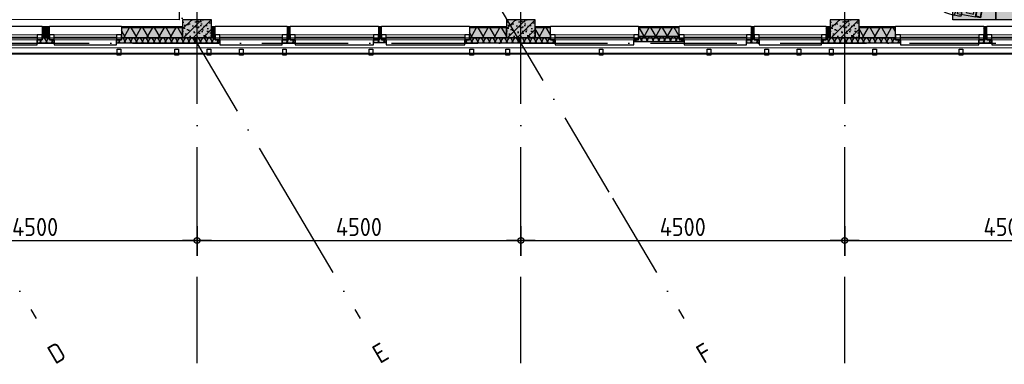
# Model space of a CAD drawing. Header units: millimetres. Extents: x 20872 to 297961, y -293704 to 213007.
# Tile 133 of 242: x 86219 to 99901, y -30381 to -25595. Entities that reach past the tile are written whole.
import ezdxf
from ezdxf.enums import TextEntityAlignment as Align
from ezdxf.xclip import XClip

# ---------------------------------------------------------------- set-up
doc = ezdxf.new("R2010")
doc.units = ezdxf.units.MM
doc.header["$LTSCALE"] = 100
doc.header["$XCLIPFRAME"] = 2
doc.linetypes.add('ACAD_ISO10W100', pattern=[18, 12, -3, 0, -3])
doc.layers.get('Defpoints').update_dxf_attribs({"color": 181})
for name, color, linetype in [('A--L$7--_stramien', 1, 'Continuous'), ('A--L20--_bovenbouw', 3, 'Continuous'), ('A--L30--_afbouw', 7, 'Continuous'), ('A--L82--leerlingensets-02', 9, 'Continuous'), ('A--T$1A-afwerking', 8, 'Continuous'), ('A--T$7--_stramien', 7, 'Continuous'), ('BURO_lijnen_0.25', 2, 'Continuous'), ('plattegrondkleuren', 7, 'Continuous'), ('XREFS', 9, 'Continuous')]:
    doc.layers.add(name, color=color, linetype=linetype)
doc.styles.add('BRON standaard', font='isocp.shx')
doc.styles.add('BURO maatvoering', font='isocp.shx')
doc.styles.add('JINX maatvoering', font='isocp.shx')
doc.dimstyles.new('JINX maatvoering 1-100', dxfattribs={"dimscale": 100, "dimtxt": 2.5, "dimasz": 1, "dimexe": 125, "dimexo": 0, "dimtad": 1, "dimdec": 0, "dimzin": 12, "dimdsep": 46, "dimtxsty": 'JINX maatvoering', "dimblk": 'BURO_maatvoeringssymbool_01', "dimcen": 2, "dimse1": 1, "dimse2": 1, "dimclrd": 1, "dimclrt": 7, "dimadec": 0, "dimazin": 0, "dimtfac": 1, "dimtdec": 0, "dimtix": 1, "dimtofl": 0, "dimtmove": 0, "dimatfit": 3, "dimldrblk": 'DOT', "dimfxl": 1, "dimtolj": 1, "dimtzin": 0, "dimarcsym": 0})

# ---------------------------------------------------------------- blocks, each defined once
blk = doc.blocks.new('Glasgevel alleen 1e en 2e')
at = {"color": 1}
for points in [[(165114, 97000), (165114, -155), (70596, -155), (34441, 60906)], [(165104, 97000), (165104, -145), (70602, -145), (34450, 60911)]]:
    blk.add_lwpolyline(points, dxfattribs=at)
for points in [[(87625, -170), (87575, -170), (87575, -86), (87625, -86)], [(88425, -170), (88375, -170), (88375, -86), (88425, -86)], [(88875, -170), (88825, -170), (88825, -86), (88875, -86)], [(89325, -170), (89275, -170), (89275, -86), (89325, -86)], [(89925, -170), (89875, -170), (89875, -86), (89925, -86)], [(91125, -170), (91075, -170), (91075, -86), (91125, -86)], [(92525, -170), (92475, -170), (92475, -86), (92525, -86)], [(93025, -170), (92975, -170), (92975, -86), (93025, -86)], [(94325, -170), (94275, -170), (94275, -86), (94325, -86)], [(95825, -170), (95775, -170), (95775, -86), (95825, -86)], [(96625, -170), (96575, -170), (96575, -86), (96625, -86)], [(97075, -170), (97025, -170), (97025, -86), (97075, -86)], [(97525, -170), (97475, -170), (97475, -86), (97525, -86)], [(98125, -170), (98075, -170), (98075, -86), (98125, -86)], [(99325, -170), (99275, -170), (99275, -86), (99325, -86)]]:
    blk.add_lwpolyline(points, close=True)
blk = doc.blocks.new('AL_stramlab_01_P03_BV')
at = {"color": 4, "linetype": 'Continuous', "lineweight": -2, "style": 'BRON standaard'}
blk.add_attdef('LABEL', text='', height=350, dxfattribs=at).set_placement((0, 0), align=Align.MIDDLE_CENTER)
blk = doc.blocks.new('AB2_D_DV_MV_maatvoeringssymbool_01')
at = {"color": 1}
for p, q in [((0, -2), (0, 2)), ((-2, 0), (2, 0))]:
    blk.add_line(p, q, dxfattribs=at)
blk.add_circle((0, 0), 0.4, dxfattribs=at)
blk = doc.blocks.new('*D259')
at = {"layer": 'A--T$7--_stramien', "color": 1, "lineweight": -2, "transparency": 16777216}
blk.add_line((84284, -2741), (88584, -2741), dxfattribs=at)
at = {"layer": 'Defpoints', "color": 0, "transparency": 16777216}
for p in [(88684, -2741), (84184, -4446), (88684, -4446)]:
    blk.add_point(p, dxfattribs=at)
at = {"layer": 'A--T$7--_stramien', "color": 1, "lineweight": -2, "transparency": 16777216, "xscale": 100, "yscale": 100, "zscale": 100}
for p, rotation in [((84184, -2741), 179.999530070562), ((88684, -2741), 359.9995300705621)]:
    blk.add_blockref('AB2_D_DV_MV_maatvoeringssymbool_01', p, dxfattribs=dict(at, rotation=rotation))
at = {"layer": 'A--T$7--_stramien', "color": 7, "transparency": 16777216, "insert": (86434, -2554), "char_height": 250, "attachment_point": 5, "rotation": 359.9995, "style": 'JINX maatvoering'}
blk.add_mtext('\\A1;4500', dxfattribs=at)
blk = doc.blocks.new('_Dot')
at = {"color": 0, "linetype": 'ByBlock', "lineweight": -2}
blk.add_line((-0.5, 0), (-1, 0), dxfattribs=at)
at = {"color": 0, "linetype": 'ByBlock', "const_width": 0.5}
blk.add_lwpolyline([(-0.25, 0, 1), (0.25, 0, 1)], format="xyb", close=True, dxfattribs=at)
blk = doc.blocks.new('BURO_maatvoeringssymbool_01')
at = {"color": 1}
for p, q in [((0, -2), (0, 2)), ((-2, 0), (2, 0))]:
    blk.add_line(p, q, dxfattribs=at)
blk.add_circle((0, 0), 0.4, dxfattribs=at)
blk = doc.blocks.new('*D260')
at = {"layer": 'A--T$7--_stramien', "color": 1, "lineweight": -2, "transparency": 16777216}
blk.add_line((88784, -2741), (93085, -2741), dxfattribs=at)
at = {"layer": 'Defpoints', "color": 0, "transparency": 16777216}
for p in [(93185, -2741), (88684, -4446), (93185, -4446)]:
    blk.add_point(p, dxfattribs=at)
at = {"layer": 'A--T$7--_stramien', "color": 1, "lineweight": -2, "transparency": 16777216, "xscale": 100, "yscale": 100, "zscale": 100}
for p, rotation in [((88684, -2741), 179.999530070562), ((93185, -2741), 359.9995300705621)]:
    blk.add_blockref('AB2_D_DV_MV_maatvoeringssymbool_01', p, dxfattribs=dict(at, rotation=rotation))
at = {"layer": 'A--T$7--_stramien', "color": 7, "transparency": 16777216, "insert": (90934, -2554), "char_height": 250, "attachment_point": 5, "rotation": 359.9995, "style": 'JINX maatvoering'}
blk.add_mtext('\\A1;4500', dxfattribs=at)
blk = doc.blocks.new('*D261')
at = {"layer": 'A--T$7--_stramien', "color": 1, "lineweight": -2, "transparency": 16777216}
blk.add_line((93285, -2741), (97584, -2741), dxfattribs=at)
at = {"layer": 'Defpoints', "color": 0, "transparency": 16777216}
for p in [(97684, -2741), (93185, -4446), (97684, -4446)]:
    blk.add_point(p, dxfattribs=at)
at = {"layer": 'A--T$7--_stramien', "color": 1, "lineweight": -2, "transparency": 16777216, "xscale": 100, "yscale": 100, "zscale": 100}
for p, rotation in [((93185, -2741), 179.999530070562), ((97684, -2741), 359.9995300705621)]:
    blk.add_blockref('AB2_D_DV_MV_maatvoeringssymbool_01', p, dxfattribs=dict(at, rotation=rotation))
at = {"layer": 'A--T$7--_stramien', "color": 7, "transparency": 16777216, "insert": (95434, -2554), "char_height": 250, "attachment_point": 5, "rotation": 359.9995, "style": 'JINX maatvoering'}
blk.add_mtext('\\A1;4500', dxfattribs=at)
blk = doc.blocks.new('*D262')
at = {"layer": 'A--T$7--_stramien', "color": 1, "lineweight": -2, "transparency": 16777216}
blk.add_line((97784, -2741), (102084, -2741), dxfattribs=at)
at = {"layer": 'Defpoints', "color": 0, "transparency": 16777216}
for p in [(102184, -2741), (97684, -4446), (102184, -4446)]:
    blk.add_point(p, dxfattribs=at)
at = {"layer": 'A--T$7--_stramien', "color": 1, "lineweight": -2, "transparency": 16777216, "xscale": 100, "yscale": 100, "zscale": 100}
for p, rotation in [((97684, -2741), 179.999530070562), ((102184, -2741), 359.9995300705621)]:
    blk.add_blockref('AB2_D_DV_MV_maatvoeringssymbool_01', p, dxfattribs=dict(at, rotation=rotation))
at = {"layer": 'A--T$7--_stramien', "color": 7, "transparency": 16777216, "insert": (99934, -2554), "char_height": 250, "attachment_point": 5, "rotation": 359.9995, "style": 'JINX maatvoering'}
blk.add_mtext('\\A1;4500', dxfattribs=at)
blk = doc.blocks.new('Glasgevel alle verdiepingen')
at = {"color": 1}
for points in [[(149533, -155), (70596, -155), (67647, 4825)], [(149533, -145), (70602, -145), (67656, 4830)]]:
    blk.add_lwpolyline(points, dxfattribs=at)
for points in [[(87625, -170), (87575, -170), (87575, -86), (87625, -86)], [(88425, -170), (88375, -170), (88375, -86), (88425, -86)], [(88875, -170), (88825, -170), (88825, -86), (88875, -86)], [(89325, -170), (89275, -170), (89275, -86), (89325, -86)], [(89925, -170), (89875, -170), (89875, -86), (89925, -86)], [(91125, -170), (91075, -170), (91075, -86), (91125, -86)], [(92525, -170), (92475, -170), (92475, -86), (92525, -86)], [(93025, -170), (92975, -170), (92975, -86), (93025, -86)], [(94325, -170), (94275, -170), (94275, -86), (94325, -86)], [(95825, -170), (95775, -170), (95775, -86), (95825, -86)], [(96625, -170), (96575, -170), (96575, -86), (96625, -86)], [(97075, -170), (97025, -170), (97025, -86), (97075, -86)], [(97525, -170), (97475, -170), (97475, -86), (97525, -86)], [(98125, -170), (98075, -170), (98075, -86), (98125, -86)], [(99325, -170), (99275, -170), (99275, -86), (99325, -86)]]:
    blk.add_lwpolyline(points, close=True)
blk = doc.blocks.new('MBpro')
at = {"layer": 'plattegrondkleuren', "true_color": 0xb8b8b8}
h = blk.add_hatch(color=9, dxfattribs=at)
h.dxf.hatch_style = 1
h.paths.add_polyline_path([(172, 289), (162, 345), (-177, 283), (-166, 227)], flags=16)
h.paths.add_polyline_path([(152, 245), (171, 141), (-115, 88), (-134, 192)], flags=16)
h.paths.add_polyline_path([(181, 283), (228, 27), (-126, -38), (-173, 217)])
h.paths.add_polyline_path([(181, 283), (168, 354), (-186, 289), (-173, 217)])
edge = h.paths.add_edge_path()
edge.add_line((269, 119), (284, 119))
edge.add_arc((284, 107), 12.8, 0, 90, ccw=False)
edge.add_line((297, 107), (297, 51))
edge.add_arc((284, 51), 12.8, -90, 0, ccw=False)
edge.add_line((284, 38), (269, 38))
edge.add_arc((269, 51), 12.8, 180, 270, ccw=False)
edge.add_line((256, 51), (256, 107))
edge.add_arc((269, 107), 12.8, 90, 180, ccw=False)
at = {"layer": 'plattegrondkleuren', "true_color": 0x8f8f8f}
h = blk.add_hatch(color=252, dxfattribs=at)
h.dxf.hatch_style = 1
h.paths.add_polyline_path([(152, 245), (171, 141), (-115, 88), (-134, 192)])
h.paths.add_polyline_path([(172, 289), (162, 345), (-177, 283), (-166, 227)])
at = {"layer": 'A--L82--leerlingensets-02'}
for points in [[(181, 283), (168, 354), (-186, 289), (-173, 217)], [(172, 289), (162, 345), (-177, 283), (-166, 227)], [(181, 283), (228, 27), (-126, -38), (-173, 217)], [(152, 245), (171, 141), (-115, 88), (-134, 192)], [(83, 97), (98, 18), (0, 0), (-15, 79)]]:
    blk.add_lwpolyline(points, close=True, dxfattribs=at)
blk.add_lwpolyline([(269, 119), (284, 119, -0.414214), (297, 107), (297, 51, -0.414214), (284, 38), (269, 38, -0.414214), (256, 51), (256, 107, -0.414214)], format="xyb", close=True, dxfattribs=at)
blk = doc.blocks.new('theoriewerkplek')
at = {"layer": 'plattegrondkleuren', "true_color": 0xf5f5f5}
h = blk.add_hatch(color=7, dxfattribs=at)
h.dxf.hatch_style = 1
h.paths.add_polyline_path([(0, 600), (0, 0), (800, 0), (800, 600)])
at = {"layer": 'A--L82--leerlingensets-02', "linetype": 'Continuous'}
for p, q in [((437, 148), (443, 150)), ((445, 129), (437, 148)), ((443, 150), (454, 139)), ((452, 174), (506, 197)), ((454, 139), (452, 174)), ((506, 197), (524, 186)), ((524, 186), (541, 118)), ((57, 118), (103, 132)), ((57, 80), (57, 118)), ((71, 26), (57, 80)), ((66, 19), (114, 44)), ((85, -42), (66, 19)), ((103, 132), (114, 84)), ((114, 84), (116, 109)), ((114, 44), (139, 46)), ((116, 109), (127, 109)), ((127, 109), (130, 46)), ((139, 46), (168, -49)), ((474, 101), (445, 129)), ((483, 52), (474, 101)), ((541, 118), (475, 96)), ((493, -38), (483, 52)), ((544, 119), (548, 120)), ((548, 120), (604, -29)), ((103, -100), (85, -42)), ((161, -206), (103, -100)), ((168, -49), (209, -105)), ((186, -69), (186, -35)), ((209, -105), (247, -121)), ((247, -121), (303, -123)), ((283, -173), (299, -123)), ((299, -123), (323, -94)), ((323, -94), (351, -89)), ((351, -89), (387, -98)), ((387, -98), (407, -123)), ((403, -121), (438, -116)), ((407, -123), (418, -164)), ((438, -116), (481, -94)), ((481, -94), (493, -38)), ((604, -29), (551, -235)), ((215, -281), (161, -206)), ((283, -233), (283, -173)), ((292, -263), (283, -233)), ((314, -288), (292, -263)), ((409, -267), (384, -290)), ((423, -231), (409, -267)), ((418, -164), (423, -231)), ((551, -235), (505, -276)), ((274, -288), (215, -281)), ((319, -292), (274, -288)), ((353, -294), (314, -288)), ((384, -290), (353, -294)), ((382, -292), (427, -288)), ((427, -288), (498, -279))]:
    blk.add_line(p, q, dxfattribs=at)
at = {"layer": 'A--L82--leerlingensets-02'}
blk.add_lwpolyline([(0, 600), (0, 0), (800, 0), (800, 600)], close=True, dxfattribs=at)
at = {"layer": 'A--L82--leerlingensets-02', "linetype": 'Continuous'}
blk.add_arc((497, -267), 12.8, 276.5806, 312.285, dxfattribs=at)
at = {"layer": 'A--L82--leerlingensets-02'}
blk.add_blockref('MBpro', (215, 99), dxfattribs=at)
blk = doc.blocks.new('theorieB bestaand')
for p, rotation in [((1500, 7001), 270), ((2700, 6201), 90)]:
    blk.add_blockref('theoriewerkplek', p, dxfattribs=dict(rotation=rotation))
blk = doc.blocks.new('theorieB (2) (2)')
at = {"layer": 'Defpoints'}
blk.add_lwpolyline([(0, -124), (11350, -124), (11350, 7001), (0, 7000)], close=True, dxfattribs=at)
blk = doc.blocks.new('stramienlijnen_1')
at = {"layer": 'A--L$7--_stramien', "color": 1, "linetype": 'ACAD_ISO10W100', "lineweight": -3}
for p, q in [((88684.5, 0), (88684.5, 22800)), ((93184.5, 0), (93184.5, 22800)), ((97684.5, 0), (97684.5, 22800)), ((80957.9, 20648.2), (94457.7, -2152.9)), ((77626.1, 18675.4), (89957.7, -2152.8)), ((57184.5, 0), (138184.5, 0)), ((88684.5, -4446.1), (88684.5, 0)), ((93184.5, -4446.1), (93184.5, 0)), ((97684.5, -4446.1), (97684.5, 0)), ((85457.8, -2152.7), (86449.4, -3827.2)), ((89957.7, -2152.8), (90949.2, -3827.3)), ((94457.7, -2152.9), (95449.2, -3827.4))]:
    blk.add_line(p, q, dxfattribs=at)
at = {"layer": 'Defpoints'}
blk.add_lwpolyline([(34736.5, 60859.2), (70727.2, 75), (164884.5, 75), (164884.5, 96950), (130834.5, 96950), (130834.5, 22725), (79641, 22725), (51266.3, 70646.6)], dxfattribs=at)
at = {"layer": 'A--T$7--_stramien', "color": 7, "linetype": 'Continuous', "lineweight": -3}
ref = blk.add_blockref('AL_stramlab_01_P03_BV', (86731.6, -4303.9), dxfattribs=dict(at, xscale=75, yscale=75, zscale=75, rotation=30.63011522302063))
ref.add_attrib('LABEL', 'D', dxfattribs={"layer": '0', "color": 4, "linetype": 'Continuous', "lineweight": -2, "height": 262.5, "rotation": 30.63012, "style": 'BURO maatvoering'}).set_placement((86731.6, -4303.9), align=Align.MIDDLE_CENTER)
ref = blk.add_blockref('AL_stramlab_01_P03_BV', (91231.5, -4304), dxfattribs=dict(at, xscale=75, yscale=75, zscale=75, rotation=30.63011522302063))
ref.add_attrib('LABEL', 'E', dxfattribs={"layer": '0', "color": 4, "linetype": 'Continuous', "lineweight": -2, "height": 262.5, "rotation": 30.63012, "style": 'BURO maatvoering'}).set_placement((91231.5, -4304), align=Align.MIDDLE_CENTER)
ref = blk.add_blockref('AL_stramlab_01_P03_BV', (95731.5, -4304.1), dxfattribs=dict(at, xscale=75, yscale=75, zscale=75, rotation=30.63011522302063))
ref.add_attrib('LABEL', 'F', dxfattribs={"layer": '0', "color": 4, "linetype": 'Continuous', "lineweight": -2, "height": 262.5, "rotation": 30.63012, "style": 'BURO maatvoering'}).set_placement((95731.5, -4304.1), align=Align.MIDDLE_CENTER)
at = {"layer": 'A--T$7--_stramien', "color": 7}
for base, p1, p2, picture, middle in [((88684.5, -2741.3), (84184.5, -4446.3), (88684.5, -4446.3), '*D259', (86434.5, -2553.8)), ((93184.5, -2741.3), (88684.5, -4446.3), (93184.5, -4446.4), '*D260', (90934.5, -2553.8)), ((97684.5, -2741.3), (93184.5, -4446.4), (97684.5, -4446.4), '*D261', (95434.5, -2553.8)), ((102184.5, -2741.4), (97684.5, -4446.4), (102184.5, -4446.5), '*D262', (99934.5, -2553.9))]:
    dim = blk.add_linear_dim(base=base, p1=p1, p2=p2, angle=179.99953, dimstyle='JINX maatvoering 1-100', dxfattribs=at)
    dim.commit()
    dim.dimension.update_dxf_attribs({"geometry": picture, "text_midpoint": middle})
blk = doc.blocks.new('1e verdieping bestaand leeg')
at = {"layer": 'A--T$1A-afwerking'}
blk.add_lwpolyline([(34528, 60913), (51335, 70864), (79685, 22985), (79832, 22901), (129485, 22901), (135915, 12040), (142978, 21914), (130697, 26120), (130675, 97040), (165047, 97015), (165047, 14419), (151364, 19026), (149622, 13150), (163567, 13081), (163475, 1501), (146518, 1360), (146659, 12909), (147031, 12909), (149075, 19828), (145372, 21100), (137265, 9763), (142974, 21), (142974, -73), (70633, -64)], close=True, dxfattribs=at)
at = {"layer": 'A--T$7--_stramien'}
blk.add_blockref('stramienlijnen_1', (0, 0), dxfattribs=at)
at = {"layer": 'BURO_lijnen_0.25'}
blk.add_blockref('Glasgevel alleen 1e en 2e', (0, 0), dxfattribs=at)
blk = doc.blocks.new('2016-01-28 101 1e verdieping bestaand')
at = {"layer": 'A--L20--_bovenbouw', "linetype": 'Continuous', "lineweight": -3}
for points in [[(88484, 75), (88884, 75), (88884, 325), (88484, 325)], [(92984, 75), (93384, 75), (93384, 325), (92984, 325)], [(97484, 75), (97884, 75), (97884, 325), (97484, 325)], [(86633, 225), (86531, 225), (86531, 75), (86633, 75)], [(88484, 225), (87633, 225), (87633, 75), (88484, 75)], [(88936, 225), (88884, 225), (88884, 75), (88936, 75)], [(89979, 225), (89936, 225), (89936, 75), (89979, 75)], [(91247, 225), (91204, 225), (91204, 75), (91247, 75)], [(92984, 225), (92472, 225), (92472, 75), (92984, 75)], [(93596, 225), (93384, 225), (93384, 75), (93596, 75)], [(95385, 225), (94821, 225), (94821, 75), (95385, 75)], [(96428, 225), (96385, 225), (96385, 75), (96428, 75)], [(97484, 225), (97428, 225), (97428, 75), (97484, 75)], [(98392, 225), (97884, 225), (97884, 75), (98392, 75)], [(99660, 225), (99617, 225), (99617, 75), (99660, 75)], [(86700, 46), (86633, 46), (86633, 75), (86531, 75), (86531, 46), (86464, 46), (86464, 5), (86700, 5)], [(89003, 5), (89003, 46), (88936, 46), (88936, 75), (87633, 75), (87633, 46), (87566, 46), (87566, 5)], [(90046, 46), (89979, 46), (89979, 75), (89936, 75), (89936, 46), (89869, 46), (89869, 5), (90046, 5)], [(91314, 51), (91247, 51), (91247, 80), (91204, 80), (91204, 51), (91137, 51), (91137, 10), (91314, 10)], [(93663, 46), (93596, 46), (93596, 75), (92472, 75), (92472, 46), (92405, 46), (92405, 5), (93663, 5)], [(95452, 61), (95385, 61), (95385, 90), (94821, 90), (94821, 61), (94754, 61), (94754, 20), (95452, 20)], [(96495, 46), (96428, 46), (96428, 75), (96385, 75), (96385, 46), (96318, 46), (96318, 5), (96495, 5)], [(98459, 46), (98392, 46), (98392, 75), (97428, 75), (97428, 46), (97361, 46), (97361, 5), (98459, 5)], [(99727, 46), (99660, 46), (99660, 75), (99617, 75), (99617, 46), (99550, 46), (99550, 5), (99727, 5)]]:
    blk.add_hatch(color=60, dxfattribs=at).paths.add_polyline_path(points, flags=0)
h = blk.add_hatch(dxfattribs=at)
h.set_pattern_fill('PREFB', color=1, scale=5, style=0)
h.set_pattern_definition([(45, (88484.27, 74.995), (-67.882, 67.882), []), (17, (88484.27, 74.995), (25.787, 79.828), [0, -81.6, -46.2, 0, -67.2]), (48, (88484.27, 74.995), (-18.416, 81.172), [0, -80.8, 0, -82.4, 0, -66.4]), (71, (88484.27, 74.995), (-47.912, 67.263), [0, -80, 0, -480, -65.8])])
h.paths.add_polyline_path([(88484, 75), (88884, 75), (88884, 325), (88484, 325)], flags=0)
h = blk.add_hatch(dxfattribs=at)
h.set_pattern_fill('PREFB', color=1, scale=5, angle=-0.0005, style=0)
h.set_pattern_definition([(45, (92984.48, 75), (-67.882, 67.883), []), (17, (92984.484, 75), (25.788, 79.827), [0, -81.6, -46.2, 0, -67.2]), (48, (92984.484, 75), (-18.415, 81.172), [0, -80.8, 0, -82.4, 0, -66.4]), (71, (92984.484, 75), (-47.911, 67.263), [0, -80, 0, -480, -65.8])])
h.paths.add_polyline_path([(92984, 75), (93384, 75), (93384, 325), (92984, 325)], flags=0)
h = blk.add_hatch(dxfattribs=at)
h.set_pattern_fill('PREFB', color=1, scale=5, style=0)
h.set_pattern_definition([(45, (97484.48, 74.995), (-67.882, 67.882), []), (17, (97484.484, 74.995), (25.787, 79.828), [0, -81.6, -46.2, 0, -67.2]), (48, (97484.484, 74.995), (-18.416, 81.172), [0, -80.8, 0, -82.4, 0, -66.4]), (71, (97484.484, 74.995), (-47.912, 67.263), [0, -80, 0, -480, -65.8])])
h.paths.add_polyline_path([(97484, 75), (97884, 75), (97884, 325), (97484, 325)], flags=0)
h = blk.add_hatch(dxfattribs=at)
h.set_pattern_fill('_U', color=1, scale=70, angle=270, style=0, pattern_type=0)
h.set_pattern_definition([(270, (88484.49, 224.925), (70, -1e-14), [])])
h.paths.add_polyline_path([(88484, 216), (88484, 225), (87633, 225), (87633, 216)], flags=0)
h.paths.add_polyline_path([(86633, 216), (86633, 225), (86531, 225), (86531, 216)], flags=0)
h.paths.add_polyline_path([(85531, 216), (85531, 225), (85488, 225), (85488, 216)], flags=0)
h.paths.add_polyline_path([(84488, 216), (84488, 225), (84384, 225), (84384, 216)], flags=0)
h = blk.add_hatch(dxfattribs=at)
h.set_pattern_fill('GENERAL_DIAMONDS', color=1, scale=1120, angle=180, style=0, pattern_type=2)
h.set_pattern_definition([(240, (88484.49, 215.92), (121.2436, -70), []), (300, (88484.49, 215.92), (121.2436, 70), [])])
h.paths.add_polyline_path([(88484, 75), (88484, 216), (87633, 216), (87633, 75)], flags=0)
h.paths.add_polyline_path([(86633, 75), (86633, 216), (86531, 216), (86531, 75)], flags=0)
h.paths.add_polyline_path([(85531, 75), (85531, 216), (85488, 216), (85488, 75)], flags=0)
h.paths.add_polyline_path([(84488, 75), (84488, 216), (84384, 216), (84384, 75)], flags=0)
h = blk.add_hatch(dxfattribs=at)
h.set_pattern_fill('_U', color=1, scale=70, angle=270, style=0, pattern_type=0)
h.set_pattern_definition([(270, (92984.484, 224.894), (70, -1e-14), [])])
h.paths.add_polyline_path([(92984, 216), (92984, 225), (92472, 225), (92472, 216)], flags=0)
h.paths.add_polyline_path([(91247, 216), (91247, 225), (91204, 225), (91204, 216)], flags=0)
h.paths.add_polyline_path([(89979, 216), (89979, 225), (89936, 225), (89936, 216)], flags=0)
h.paths.add_polyline_path([(88936, 216), (88936, 225), (88884, 225), (88884, 216)], flags=0)
h = blk.add_hatch(dxfattribs=at)
h.set_pattern_fill('GENERAL_DIAMONDS', color=1, scale=1120, angle=180, style=0, pattern_type=2)
h.set_pattern_definition([(240, (92984.48, 215.9), (121.2436, -70), []), (300, (92984.48, 215.9), (121.2436, 70), [])])
h.paths.add_polyline_path([(92984, 75), (92984, 216), (92472, 216), (92472, 75)], flags=0)
h.paths.add_polyline_path([(91247, 75), (91247, 216), (91204, 216), (91204, 75)], flags=0)
h.paths.add_polyline_path([(89979, 75), (89979, 216), (89936, 216), (89936, 75)], flags=0)
h.paths.add_polyline_path([(88936, 75), (88936, 216), (88884, 216), (88884, 75)], flags=0)
h = blk.add_hatch(dxfattribs=at)
h.set_pattern_fill('_U', color=1, scale=70, angle=270, style=0, pattern_type=0)
h.set_pattern_definition([(270, (97484.49, 224.905), (70, -1e-14), [])])
h.paths.add_polyline_path([(97484, 216), (97484, 225), (97428, 225), (97428, 216)], flags=0)
h.paths.add_polyline_path([(96428, 216), (96428, 225), (96385, 225), (96385, 216)], flags=0)
h.paths.add_polyline_path([(95385, 216), (95385, 225), (94821, 225), (94821, 216)], flags=0)
h.paths.add_polyline_path([(93596, 216), (93596, 225), (93384, 225), (93384, 216)], flags=0)
h = blk.add_hatch(dxfattribs=at)
h.set_pattern_fill('GENERAL_DIAMONDS', color=1, scale=1120, angle=180, style=0, pattern_type=2)
h.set_pattern_definition([(240, (97484.49, 215.9), (121.2436, -70), []), (300, (97484.49, 215.9), (121.2436, 70), [])])
h.paths.add_polyline_path([(97484, 75), (97484, 216), (97428, 216), (97428, 75)], flags=0)
h.paths.add_polyline_path([(96428, 75), (96428, 216), (96385, 216), (96385, 75)], flags=0)
h.paths.add_polyline_path([(95385, 75), (95385, 216), (94821, 216), (94821, 75)], flags=0)
h.paths.add_polyline_path([(93596, 75), (93596, 216), (93384, 216), (93384, 75)], flags=0)
h = blk.add_hatch(dxfattribs=at)
h.set_pattern_fill('_U', color=1, scale=70, angle=270, style=0, pattern_type=0)
h.set_pattern_definition([(270, (101984.49, 224.916), (70, -1e-14), [])])
h.paths.add_polyline_path([(101984, 216), (101984, 225), (101928, 225), (101928, 216)], flags=0)
h.paths.add_polyline_path([(100928, 216), (100928, 225), (100885, 225), (100885, 216)], flags=0)
h.paths.add_polyline_path([(99660, 216), (99660, 225), (99617, 225), (99617, 216)], flags=0)
h.paths.add_polyline_path([(98392, 216), (98392, 225), (97884, 225), (97884, 216)], flags=0)
h = blk.add_hatch(dxfattribs=at)
h.set_pattern_fill('GENERAL_DIAMONDS', color=1, scale=1120, angle=180, style=0, pattern_type=2)
h.set_pattern_definition([(240, (101984.49, 215.92), (121.2436, -70), []), (300, (101984.49, 215.92), (121.2436, 70), [])])
h.paths.add_polyline_path([(101984, 75), (101984, 216), (101928, 216), (101928, 75)], flags=0)
h.paths.add_polyline_path([(100928, 75), (100928, 216), (100885, 216), (100885, 75)], flags=0)
h.paths.add_polyline_path([(99660, 75), (99660, 216), (99617, 216), (99617, 75)], flags=0)
h.paths.add_polyline_path([(98392, 75), (98392, 216), (97884, 216), (97884, 75)], flags=0)
h = blk.add_hatch(dxfattribs=at)
h.set_pattern_fill('GENERAL_DIAMONDS', color=1, scale=560, angle=180, style=0, pattern_type=2)
h.set_pattern_definition([(240, (86632.756, 74.925), (60.622, -35), []), (300, (86632.756, 74.925), (60.622, 35), [])])
h.paths.add_polyline_path([(86700, 46), (86633, 46), (86633, 75), (86531, 75), (86531, 46), (86464, 46), (86464, 5), (86700, 5)], flags=0)
h = blk.add_hatch(dxfattribs=at)
h.set_pattern_fill('GENERAL_DIAMONDS', color=1, scale=560, angle=180, style=0, pattern_type=2)
h.set_pattern_definition([(240, (88936.28, 74.995), (60.6218, -35), []), (300, (88936.28, 74.995), (60.6218, 35), [])])
h.paths.add_polyline_path([(89003, 5), (89003, 46), (88936, 46), (88936, 75), (87633, 75), (87633, 46), (87566, 46), (87566, 5)], flags=0)
h = blk.add_hatch(dxfattribs=at)
h.set_pattern_fill('GENERAL_DIAMONDS', color=1, scale=560, angle=180, style=0, pattern_type=2)
h.set_pattern_definition([(240, (89979.275, 74.894), (60.62, -35), []), (300, (89979.275, 74.894), (60.62, 35), [])])
h.paths.add_polyline_path([(90046, 46), (89979, 46), (89979, 75), (89936, 75), (89936, 46), (89869, 46), (89869, 5), (90046, 5)], flags=0)
h = blk.add_hatch(dxfattribs=at)
h.set_pattern_fill('GENERAL_DIAMONDS', color=1, scale=560, angle=180, style=0, pattern_type=2)
h.set_pattern_definition([(240, (91247.275, 79.894), (60.62, -35), []), (300, (91247.275, 79.894), (60.62, 35), [])])
h.paths.add_polyline_path([(91314, 51), (91247, 51), (91247, 80), (91204, 80), (91204, 51), (91137, 51), (91137, 10), (91314, 10)], flags=0)
h = blk.add_hatch(dxfattribs=at)
h.set_pattern_fill('GENERAL_DIAMONDS', color=1, scale=560, angle=180, style=0, pattern_type=2)
h.set_pattern_definition([(240, (93596.28, 74.894), (60.6218, -35), []), (300, (93596.28, 74.894), (60.6218, 35), [])])
h.paths.add_polyline_path([(93663, 46), (93596, 46), (93596, 75), (92472, 75), (92472, 46), (92405, 46), (92405, 5), (93663, 5)], flags=0)
h = blk.add_hatch(dxfattribs=at)
h.set_pattern_fill('GENERAL_DIAMONDS', color=1, scale=560, angle=180, style=0, pattern_type=2)
h.set_pattern_definition([(240, (95385.415, 89.905), (60.622, -35), []), (300, (95385.415, 89.905), (60.622, 35), [])])
h.paths.add_polyline_path([(95452, 61), (95385, 61), (95385, 90), (94821, 90), (94821, 61), (94754, 61), (94754, 20), (95452, 20)], flags=0)
h = blk.add_hatch(dxfattribs=at)
h.set_pattern_fill('GENERAL_DIAMONDS', color=1, scale=560, angle=180, style=0, pattern_type=2)
h.set_pattern_definition([(240, (96428.41, 74.905), (60.62, -35), []), (300, (96428.41, 74.905), (60.62, 35), [])])
h.paths.add_polyline_path([(96495, 46), (96428, 46), (96428, 75), (96385, 75), (96385, 46), (96318, 46), (96318, 5), (96495, 5)], flags=0)
h = blk.add_hatch(dxfattribs=at)
h.set_pattern_fill('GENERAL_DIAMONDS', color=1, scale=560, angle=180, style=0, pattern_type=2)
h.set_pattern_definition([(240, (98392.335, 74.916), (60.622, -35), []), (300, (98392.335, 74.916), (60.622, 35), [])])
h.paths.add_polyline_path([(98459, 46), (98392, 46), (98392, 75), (97428, 75), (97428, 46), (97361, 46), (97361, 5), (98459, 5)], flags=0)
h = blk.add_hatch(dxfattribs=at)
h.set_pattern_fill('GENERAL_DIAMONDS', color=1, scale=560, angle=180, style=0, pattern_type=2)
h.set_pattern_definition([(240, (99660.335, 74.916), (60.62, -35), []), (300, (99660.335, 74.916), (60.62, 35), [])])
h.paths.add_polyline_path([(99727, 46), (99660, 46), (99660, 75), (99617, 75), (99617, 46), (99550, 46), (99550, 5), (99727, 5)], flags=0)
at = {"layer": 'A--L20--_bovenbouw', "color": 3, "linetype": 'Continuous', "lineweight": -3}
for p, q in [((88884, 325), (88484, 325)), ((88484, 325), (88484, 75)), ((88884, 75), (88884, 325)), ((93384, 325), (92984, 325)), ((92984, 325), (92984, 75)), ((93384, 75), (93384, 325)), ((97884, 325), (97484, 325)), ((97484, 325), (97484, 75)), ((97884, 75), (97884, 325)), ((88484, 75), (88884, 75)), ((92984, 75), (93384, 75)), ((97484, 75), (97884, 75))]:
    blk.add_line(p, q, dxfattribs=at)
at = {"layer": 'A--L20--_bovenbouw', "color": 2, "linetype": 'Continuous', "lineweight": -3}
for p, q in [((86633, 225), (86531, 225)), ((86531, 225), (86531, 216)), ((86531, 216), (86633, 216)), ((86633, 216), (86633, 225)), ((88484, 225), (87633, 225)), ((87633, 225), (87633, 216)), ((87633, 216), (88484, 216)), ((88484, 216), (88484, 225)), ((88936, 225), (88884, 225)), ((88884, 225), (88884, 216)), ((88884, 216), (88936, 216)), ((88936, 216), (88936, 225)), ((89979, 225), (89936, 225)), ((89936, 225), (89936, 216)), ((89936, 216), (89979, 216)), ((89979, 216), (89979, 225)), ((91247, 225), (91204, 225)), ((91204, 225), (91204, 216)), ((91204, 216), (91247, 216)), ((91247, 216), (91247, 225)), ((92984, 225), (92472, 225)), ((92472, 225), (92472, 216)), ((92472, 216), (92984, 216)), ((92984, 216), (92984, 225)), ((93596, 225), (93384, 225)), ((93384, 225), (93384, 216)), ((93384, 216), (93596, 216)), ((93596, 216), (93596, 225)), ((95385, 225), (94821, 225)), ((94821, 225), (94821, 216)), ((94821, 216), (95385, 216)), ((95385, 216), (95385, 225)), ((96428, 225), (96385, 225)), ((96385, 225), (96385, 216)), ((96385, 216), (96428, 216)), ((96428, 216), (96428, 225)), ((97484, 225), (97428, 225)), ((97428, 225), (97428, 216)), ((97428, 216), (97484, 216)), ((97484, 216), (97484, 225)), ((98392, 225), (97884, 225)), ((97884, 225), (97884, 216)), ((97884, 216), (98392, 216)), ((98392, 216), (98392, 225)), ((99660, 225), (99617, 225)), ((99617, 225), (99617, 216)), ((99617, 216), (99660, 216)), ((99660, 216), (99660, 225))]:
    blk.add_line(p, q, dxfattribs=at)
at = {"layer": 'A--L20--_bovenbouw', "color": 1, "linetype": 'Continuous', "lineweight": -3}
for p, q in [((86633, 216), (86531, 216)), ((86531, 216), (86531, 75)), ((86633, 75), (86633, 216)), ((88484, 216), (87633, 216)), ((87633, 216), (87633, 75)), ((88484, 75), (88484, 216)), ((88936, 216), (88884, 216)), ((88884, 216), (88884, 75)), ((88936, 75), (88936, 216)), ((89979, 216), (89936, 216)), ((89936, 216), (89936, 75)), ((89979, 75), (89979, 216)), ((91247, 216), (91204, 216)), ((91204, 216), (91204, 75)), ((91247, 75), (91247, 216)), ((92984, 216), (92472, 216)), ((92472, 216), (92472, 75)), ((92984, 75), (92984, 216)), ((93596, 216), (93384, 216)), ((93384, 216), (93384, 75)), ((93596, 75), (93596, 216)), ((95385, 216), (94821, 216)), ((94821, 216), (94821, 75)), ((95385, 75), (95385, 216)), ((96428, 216), (96385, 216)), ((96385, 216), (96385, 75)), ((96428, 75), (96428, 216)), ((97484, 216), (97428, 216)), ((97428, 216), (97428, 75)), ((97484, 75), (97484, 216)), ((98392, 216), (97884, 216)), ((97884, 216), (97884, 75)), ((98392, 75), (98392, 216)), ((99660, 216), (99617, 216)), ((99617, 216), (99617, 75)), ((99660, 75), (99660, 216)), ((86531, 46), (86464, 46)), ((86464, 46), (86464, 5)), ((86464, 5), (86700, 5)), ((86531, 75), (86633, 75)), ((86633, 75), (86531, 75)), ((86531, 75), (86531, 46)), ((86633, 46), (86633, 75)), ((86700, 46), (86633, 46)), ((86700, 5), (86700, 46)), ((87633, 46), (87566, 46)), ((87566, 46), (87566, 5)), ((87566, 5), (89003, 5)), ((87633, 75), (88484, 75)), ((88936, 75), (87633, 75)), ((87633, 75), (87633, 46)), ((88884, 75), (88936, 75)), ((88936, 46), (88936, 75)), ((89003, 46), (88936, 46)), ((89003, 5), (89003, 46)), ((89936, 46), (89869, 46)), ((89869, 46), (89869, 5)), ((89869, 5), (90046, 5)), ((89936, 75), (89979, 75)), ((89979, 75), (89936, 75)), ((89936, 75), (89936, 46)), ((89979, 46), (89979, 75)), ((90046, 46), (89979, 46)), ((90046, 5), (90046, 46)), ((91204, 51), (91137, 51)), ((91137, 51), (91137, 10)), ((91137, 10), (91314, 10)), ((91247, 80), (91204, 80)), ((91204, 80), (91204, 51)), ((91204, 75), (91247, 75)), ((91247, 51), (91247, 80)), ((91314, 51), (91247, 51)), ((91314, 10), (91314, 51)), ((92472, 46), (92405, 46)), ((92405, 46), (92405, 5)), ((92405, 5), (93663, 5)), ((92472, 75), (92984, 75)), ((93596, 75), (92472, 75)), ((92472, 75), (92472, 46)), ((93384, 75), (93596, 75)), ((93596, 46), (93596, 75)), ((93663, 46), (93596, 46)), ((93663, 5), (93663, 46)), ((94821, 61), (94754, 61)), ((94754, 61), (94754, 20)), ((94754, 20), (95452, 20)), ((95385, 90), (94821, 90)), ((94821, 90), (94821, 61)), ((94821, 75), (95385, 75)), ((95385, 61), (95385, 90)), ((95452, 61), (95385, 61)), ((95452, 20), (95452, 61)), ((96385, 46), (96318, 46)), ((96318, 46), (96318, 5)), ((96318, 5), (96495, 5)), ((96385, 75), (96428, 75)), ((96428, 75), (96385, 75)), ((96385, 75), (96385, 46)), ((96428, 46), (96428, 75)), ((96495, 46), (96428, 46)), ((96495, 5), (96495, 46)), ((97428, 46), (97361, 46)), ((97361, 46), (97361, 5)), ((97361, 5), (98459, 5)), ((97428, 75), (97484, 75)), ((98392, 75), (97428, 75)), ((97428, 75), (97428, 46)), ((97884, 75), (98392, 75)), ((98392, 46), (98392, 75)), ((98459, 46), (98392, 46)), ((98459, 5), (98459, 46)), ((99617, 46), (99550, 46)), ((99550, 46), (99550, 5)), ((99550, 5), (99727, 5)), ((99617, 75), (99660, 75)), ((99660, 75), (99617, 75)), ((99617, 75), (99617, 46)), ((99660, 46), (99660, 75)), ((99727, 46), (99660, 46)), ((99727, 5), (99727, 46))]:
    blk.add_line(p, q, dxfattribs=at)
at = {"layer": 'A--L30--_afbouw', "color": 1, "linetype": 'Continuous', "lineweight": -3}
for p, q in [((85531, 235), (86531, 235)), ((86531, 235), (86531, 225)), ((86633, 225), (86633, 235)), ((86633, 235), (87633, 235)), ((87633, 235), (87633, 225)), ((88936, 225), (88936, 235)), ((88936, 235), (89936, 235)), ((89936, 235), (89936, 225)), ((89979, 225), (89979, 235)), ((89979, 235), (91204, 235)), ((91204, 235), (91204, 225)), ((91247, 225), (91247, 235)), ((91247, 235), (92472, 235)), ((92472, 235), (92472, 225)), ((93596, 225), (93596, 235)), ((93596, 235), (94821, 235)), ((94821, 235), (94821, 225)), ((95385, 225), (95385, 235)), ((95385, 235), (96385, 235)), ((96385, 235), (96385, 225)), ((96428, 225), (96428, 235)), ((96428, 235), (97428, 235)), ((97428, 235), (97428, 225)), ((98392, 225), (98392, 235)), ((98392, 235), (99617, 235)), ((99617, 235), (99617, 225)), ((99660, 225), (99660, 235)), ((99660, 235), (100885, 235)), ((85598, 80), (86464, 80)), ((86464, -25), (86464, 45)), ((86464, 45), (86531, 45)), ((86633, 45), (86700, 45)), ((86700, 80), (87566, 80)), ((86700, 45), (86700, -25)), ((87566, -25), (87566, 45)), ((87566, 45), (87633, 45)), ((88936, 45), (89003, 45)), ((89003, 80), (89869, 80)), ((89003, 45), (89003, -25)), ((89869, -25), (89869, 45)), ((89869, 45), (89936, 45)), ((89979, 45), (90046, 45)), ((90046, 80), (91137, 80)), ((90046, 45), (90046, -25)), ((91137, -25), (91137, 45)), ((91137, 45), (91204, 45)), ((91247, 45), (91314, 45)), ((91314, 80), (92405, 80)), ((91314, 45), (91314, -25)), ((92405, -25), (92405, 45)), ((92405, 45), (92472, 45)), ((93596, 45), (93663, 45)), ((93663, 80), (94754, 80)), ((93663, 45), (93663, -25)), ((94754, -25), (94754, 45)), ((94754, 45), (94821, 45)), ((95385, 45), (95452, 45)), ((95452, 80), (96318, 80)), ((95452, 45), (95452, -25)), ((96318, -25), (96318, 45)), ((96318, 45), (96385, 45)), ((96428, 45), (96495, 45)), ((96495, 80), (97361, 80)), ((96495, 45), (96495, -25)), ((97361, -25), (97361, 45)), ((97361, 45), (97428, 45)), ((98392, 45), (98459, 45)), ((98459, 80), (99550, 80)), ((98459, 45), (98459, -25)), ((99550, -25), (99550, 45)), ((99550, 45), (99617, 45)), ((99660, 45), (99727, 45)), ((99727, 80), (100818, 80)), ((99727, 45), (99727, -25)), ((85598, -25), (86464, -25)), ((86700, -25), (87566, -25)), ((89003, -25), (89869, -25)), ((90046, -25), (91137, -25)), ((91314, -25), (92405, -25)), ((93663, -25), (94754, -25)), ((95452, -25), (96318, -25)), ((96495, -25), (97361, -25)), ((98459, -25), (99550, -25)), ((99727, -25), (100818, -25))]:
    blk.add_line(p, q, dxfattribs=at)
at = {"layer": 'A--L30--_afbouw', "color": 1, "linetype": 'Continuous', "lineweight": 18}
for p, q in [((85598, 115), (86464, 115)), ((85598, 45), (86464, 45)), ((86700, 115), (87566, 115)), ((86700, 45), (87566, 45)), ((89003, 115), (89869, 115)), ((89003, 45), (89869, 45)), ((90046, 115), (91137, 115)), ((90046, 45), (91137, 45)), ((91314, 115), (92405, 115)), ((91314, 45), (92405, 45)), ((93663, 115), (94754, 115)), ((93663, 45), (94754, 45)), ((95452, 115), (96318, 115)), ((95452, 45), (96318, 45)), ((96495, 115), (97361, 115)), ((96495, 45), (97361, 45)), ((98459, 115), (99550, 115)), ((98459, 45), (99550, 45)), ((99727, 115), (100818, 115)), ((99727, 45), (100818, 45))]:
    blk.add_line(p, q, dxfattribs=at)
at = {"layer": 'A--L30--_afbouw', "color": 2, "linetype": 'Continuous', "lineweight": -3}
for p, q in [((86531, 115), (86464, 115)), ((86464, 115), (86464, 45)), ((86464, 45), (86531, 45)), ((86531, 45), (86531, 115)), ((86700, 115), (86633, 115)), ((86633, 115), (86633, 45)), ((86633, 45), (86700, 45)), ((86700, 45), (86700, 115)), ((87633, 115), (87566, 115)), ((87566, 115), (87566, 45)), ((87566, 45), (87633, 45)), ((87633, 45), (87633, 115)), ((89003, 115), (88936, 115)), ((88936, 115), (88936, 45)), ((88936, 45), (89003, 45)), ((89003, 45), (89003, 115)), ((89936, 115), (89869, 115)), ((89869, 115), (89869, 45)), ((89869, 45), (89936, 45)), ((89936, 45), (89936, 115)), ((90046, 115), (89979, 115)), ((89979, 115), (89979, 45)), ((89979, 45), (90046, 45)), ((90046, 45), (90046, 115)), ((91204, 115), (91137, 115)), ((91137, 115), (91137, 45)), ((91137, 45), (91204, 45)), ((91204, 45), (91204, 115)), ((91314, 115), (91247, 115)), ((91247, 115), (91247, 45)), ((91247, 45), (91314, 45)), ((91314, 45), (91314, 115)), ((92472, 115), (92405, 115)), ((92405, 115), (92405, 45)), ((92405, 45), (92472, 45)), ((92472, 45), (92472, 115)), ((93663, 115), (93596, 115)), ((93596, 115), (93596, 45)), ((93596, 45), (93663, 45)), ((93663, 45), (93663, 115)), ((94821, 115), (94754, 115)), ((94754, 115), (94754, 45)), ((94754, 45), (94821, 45)), ((94821, 45), (94821, 115)), ((95452, 115), (95385, 115)), ((95385, 115), (95385, 45)), ((95385, 45), (95452, 45)), ((95452, 45), (95452, 115)), ((96385, 115), (96318, 115)), ((96318, 115), (96318, 45)), ((96318, 45), (96385, 45)), ((96385, 45), (96385, 115)), ((96495, 115), (96428, 115)), ((96428, 115), (96428, 45)), ((96428, 45), (96495, 45)), ((96495, 45), (96495, 115)), ((97428, 115), (97361, 115)), ((97361, 115), (97361, 45)), ((97361, 45), (97428, 45)), ((97428, 45), (97428, 115)), ((98459, 115), (98392, 115)), ((98392, 115), (98392, 45)), ((98392, 45), (98459, 45)), ((98459, 45), (98459, 115)), ((99617, 115), (99550, 115)), ((99550, 115), (99550, 45)), ((99550, 45), (99617, 45)), ((99617, 45), (99617, 115)), ((99727, 115), (99660, 115)), ((99660, 115), (99660, 45)), ((99660, 45), (99727, 45)), ((99727, 45), (99727, 115))]:
    blk.add_line(p, q, dxfattribs=at)
at = {"layer": 'A--T$1A-afwerking'}
blk.add_lwpolyline([(34528, 60913), (51335, 70864), (79685, 22985), (79832, 22901), (129485, 22901), (135915, 12040), (142978, 21914), (130697, 26120), (130675, 97040), (165047, 97015), (165047, 14419), (151364, 19026), (149622, 13150), (163567, 13081), (163475, 1501), (146518, 1360), (146659, 12909), (147031, 12909), (149075, 19828), (145372, 21100), (137265, 9763), (142974, 21), (142974, -73), (70633, -64)], close=True, dxfattribs=at)
at = {"layer": 'A--L$7--_stramien'}
blk.add_blockref('stramienlijnen_1', (0, 0), dxfattribs=at)
at = {"layer": 'BURO_lijnen_0.25'}
for name in ['Glasgevel alle verdiepingen', 'Glasgevel alleen 1e en 2e']:
    blk.add_blockref(name, (0, 0), dxfattribs=at)

msp = doc.modelspace()

# ---------------------------------------------------------------- block references
at = {"xscale": -1, "rotation": 180}
for name, p in [('theorieB (2) (2)', (77083, -18594)), ('theorieB bestaand', (97684, -18596))]:
    msp.add_blockref(name, p, dxfattribs=at)
at = {"layer": 'XREFS', "color": 32, "true_color": 0xcb7615}
ref = msp.add_blockref('1e verdieping bestaand leeg', (-1, -25920), dxfattribs=at)
XClip(ref).set_block_clipping_path([(116767.0762143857, 82263.1420219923), (116767.0762143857, 115683.1420219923), (179861.0762143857, 115683.1420219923), (179861.0762143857, 13442.9004429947), (164491.5066313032, 13442.9004429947), (116767.0762143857, 29769.3836009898)])
at = {"layer": 'XREFS', "color": 31, "true_color": 0xdec496}
ref = msp.add_blockref('2016-01-28 101 1e verdieping bestaand', (-1, -25920), dxfattribs=at)
XClip(ref).set_block_clipping_path([(116767.0762143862, 29769.3836009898), (164491.5066313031, 13442.9004429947), (179861.0762143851, 13442.9004429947), (179861.0762143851, -11696.8579780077), (20873.0762143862, -11696.8579780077), (20873.0762143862, 82263.1420219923), (116767.0762143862, 82263.1420219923)])

doc.saveas('drawing.dxf')
